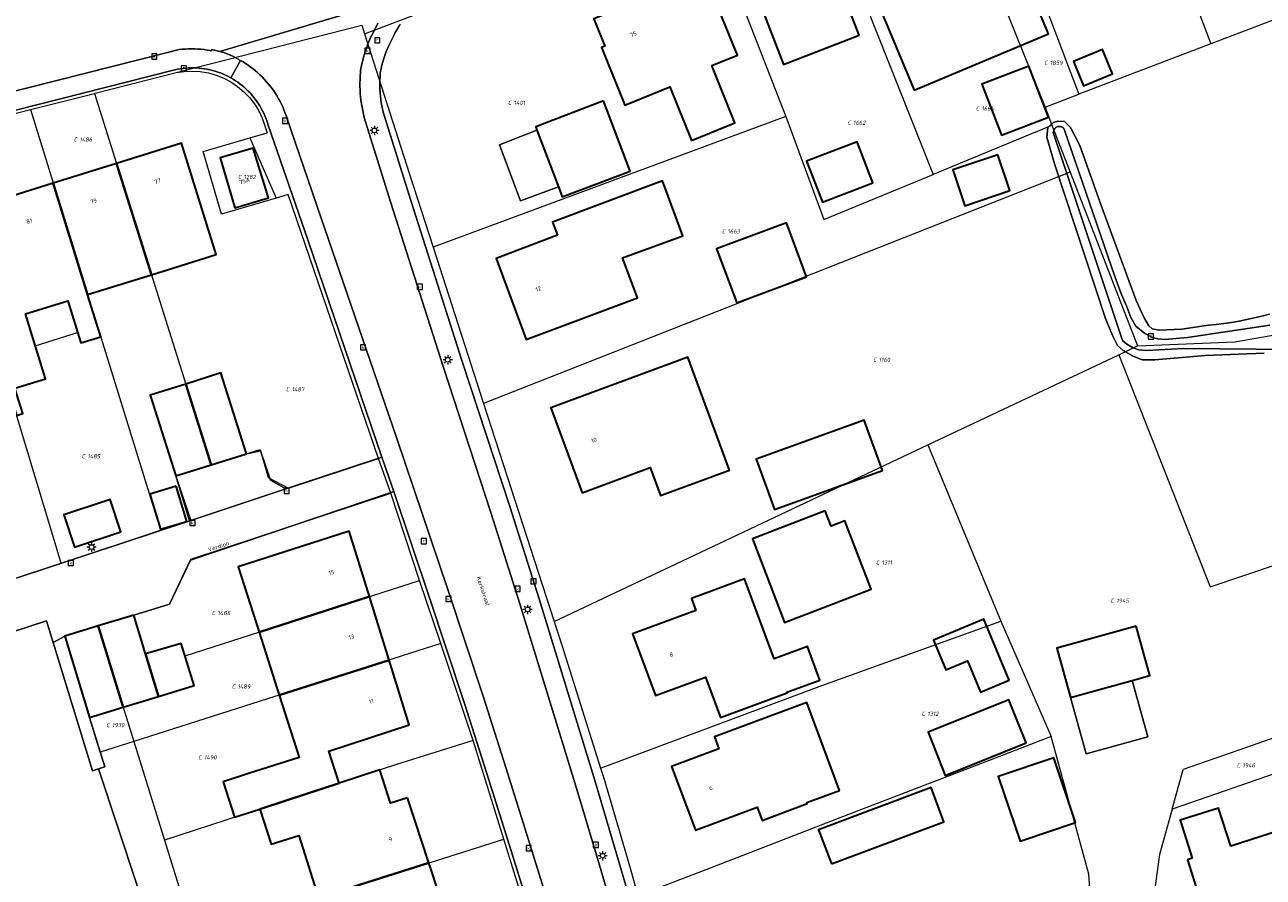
# Model space of a CAD drawing. Header units: metres. Extents: x 250001 to 257773, y 598992 to 609118.
# Tile 140 of 256: x 252924 to 253031, y 600527 to 600600. Entities that reach past the tile are written whole.
import ezdxf
from ezdxf.enums import TextEntityAlignment as Align
from ezdxf.lldxf.tags import DXFTag

# ---------------------------------------------------------------- set-up
doc = ezdxf.new("R2010")
doc.units = ezdxf.units.M
for name, color, linetype, lineweight in [('B-WE-GR-GROENVOORZIENING-GV', 252, 'Continuous', 18), ('B-WE-KG-GRENS_PERCEEL-G', 150, 'KG-PERCEEL', 18), ('B-WE-KG-GRENS_PERCEEL-S', 150, 'Continuous', 25), ('B-WE-KL-ET_LS_OV_LICHTMAST-S', 252, 'Continuous', 25), ('B-WE-OG-BEBOUWING-GV', 1, 'Continuous', 35), ('B-WE-OG-BEBOUWING-T18', 7, 'Continuous', 18), ('B-WE-OG-BEBOUWING_LUIFEL-GV', 1, 'Continuous', 18), ('B-WE-OG-BEBOUWING_OVERBOUWING-GV', 1, 'Continuous', 18), ('B-WE-OG-TERREIN_ERF-GV', 7, 'Continuous', 18), ('B-WE-OG-TOPOGRAFIE-T18', 2, 'Continuous', 18), ('B-WE-OG-WATER-GV', 252, 'Continuous', 18), ('B-WE-OG-WATER_SLOOT-GV', 252, 'Continuous', 18), ('B-WE-RI-GWA_KOLK-S', 252, 'Continuous', 25), ('B-WE-RI-GWA_RIOOLPUT-S', 252, 'Continuous', 25), ('B-WE-VH-VERHARDING_GESLOTEN-GV', 252, 'Continuous', 18), ('B-WE-VH-VERHARDING_OPEN-GV', 252, 'Continuous', 18), ('X-XX-AL-REFERENTIE-G', 7, 'Continuous', 18)]:
    doc.layers.add(name, color=color, linetype=linetype, lineweight=lineweight)
doc.styles.add('NLCS-ISO', font='NLCS-ISO.ttf')
doc.styles.add('NLCS-ISO-ANNOTATIEF-T18', font='NLCS-ISO.ttf', dxfattribs={"height": 1.8})
doc.styles.get("Standard").update_dxf_attribs({"font": 'NLCS-ISO.ttf'})
tags = doc.linetypes.add('KG-PERCEEL', pattern='A,5.5,-2,["P",Standard,S=1.8,R=0,X=-0.5,Y=-0.9],-2,5.5,-2,[5,NLCS.SHX,S=0.75,R=0,X=0,Y=0],-2', length=19).pattern_tags.tags
tags[6] = DXFTag(74, 10)

# ---------------------------------------------------------------- blocks, each defined once
blk = doc.blocks.new('SKG-PERCEELNUMMER-SO')
at = {"style": 'NLCS-ISO', "oblique": 10, "flags": 1}
blk.add_attdef('GEMEENTECODE', text='', height=1.8, dxfattribs=at).set_placement((0, 2.55), align=Align.MIDDLE_CENTER)
at = {"style": 'NLCS-ISO', "oblique": 10}
blk.add_attdef('SECTIE', text='', height=1.8, dxfattribs=at).set_placement((-0.5, 0), align=Align.MIDDLE_RIGHT)
blk.add_attdef('PERCEELNUMMER', text='', height=1.8, dxfattribs=at).set_placement((0.5, 0), align=Align.MIDDLE_LEFT)
blk = doc.blocks.new('BS2021-132-Xref-KAD-20210617')
at = {"layer": 'B-WE-KG-GRENS_PERCEEL-G', "flags": 128}
for points in [[(253016.281, 600624.175), (253026.148, 600598.115)], [(253004.873, 600619.957), (253014.814, 600593.778)], [(253001.978, 600617.335), (253011.912, 600592.667)], [(252991.76, 600613.463), (253002.315, 600586.907)], [(253032.886, 600612.033), (253031.934, 600611.637), (253036.065, 600601.909), (253026.148, 600598.115)], [(252953.51, 600598.97), (252982.591, 600609.988)], [(252982.591, 600609.988), (252989.673, 600591.88)], [(252937.324, 600595.636), (252953.276, 600599.698), (252953.51, 600598.97)], [(252953.51, 600598.97), (252957.376, 600586.928), (252959.39, 600580.657)], [(253026.148, 600598.115), (253014.814, 600593.778)], [(252930.334, 600593.856), (252930.385, 600593.869), (252937.324, 600595.636)], [(252937.324, 600595.636), (252938.014, 600595.741), (252938.711, 600595.772), (252939.407, 600595.729), (252940.095, 600595.613), (252940.766, 600595.424), (252941.414, 600595.165), (252942.031, 600594.839), (252942.609, 600594.449), (252943.143, 600594), (252943.626, 600593.497), (252944.054, 600592.945), (252944.42, 600592.352), (252944.721, 600591.723), (252944.954, 600591.065)], [(252924.824, 600592.462), (252930.334, 600593.856)], [(252930.334, 600593.856), (252940.335, 600561.995)], [(253011.912, 600592.667), (253014.814, 600593.778)], [(252916.354, 600590.295), (252924.824, 600592.462)], [(252924.824, 600592.462), (252935.991, 600556.375)], [(252989.673, 600591.88), (252959.39, 600580.657)], [(252989.673, 600591.88), (252992.936, 600583.028), (253002.315, 600586.907)], [(253011.912, 600592.667), (253012.511, 600591.123)], [(252944.954, 600591.065), (252945.153, 600590.48)], [(253011.086, 600590.534), (253012.511, 600591.123)], [(253012.511, 600591.123), (253014.071, 600587.099)], [(252927.463, 600553.567), (252916.354, 600590.295)], [(252945.919, 600584.868), (252941.232, 600583.491), (252939.654, 600588.866), (252943.664, 600590.043)], [(252943.664, 600590.043), (252945.153, 600590.48)], [(252943.664, 600590.043), (252945.919, 600584.868)], [(253011.086, 600590.534), (253002.315, 600586.907)], [(253014.071, 600587.099), (252985.513, 600575.842), (252963.728, 600567.254)], [(253014.071, 600587.099), (253019.851, 600572.194)], [(252946.957, 600585.173), (252945.919, 600584.868)], [(252954.707, 600562.536), (252946.957, 600585.173)], [(252959.39, 600580.657), (252963.728, 600567.254)], [(253019.851, 600572.194), (253028.194, 600572.529), (253034.11, 600573.57), (253034.458, 600573.749)], [(253018.252, 600571.439), (253019.851, 600572.194)], [(253001.853, 600563.701), (253018.252, 600571.439)], [(253018.252, 600571.439), (253026.083, 600551.541), (253031.867, 600553.48), (253036.017, 600542.617)], [(252963.728, 600567.254), (252969.781, 600548.566)], [(252940.335, 600561.995), (252944.54, 600563.318), (252945.241, 600560.892), (252946.976, 600559.991), (252954.707, 600562.536)], [(252969.781, 600548.566), (253001.853, 600563.701)], [(253001.853, 600563.701), (253008.128, 600548.595)], [(252955.768, 600559.561), (252954.707, 600562.536)], [(252935.991, 600556.375), (252938.486, 600557.196), (252937.3, 600561.04), (252940.335, 600561.995)], [(252933.69, 600549.103), (252936.75, 600550.04), (252938.585, 600553.888), (252955.768, 600559.561)], [(252958.21, 600552.062), (252955.768, 600559.561)], [(252927.463, 600553.567), (252935.991, 600556.375)], [(252919.338, 600551.23), (252919.685, 600551.006), (252927.463, 600553.567)], [(252933.69, 600549.103), (252935.806, 600542.134), (252938.87, 600543.07), (252938.097, 600545.611), (252958.21, 600552.062)], [(252960.048, 600546.654), (252958.21, 600552.062)], [(252933.69, 600549.103), (252930.64, 600548.17)], [(252969.781, 600548.566), (252970.466, 600546.452), (252973.763, 600535.986)], [(252973.763, 600535.986), (252992.763, 600543.051), (253008.128, 600548.595)], [(253008.128, 600548.595), (253012.439, 600538.694)], [(252930.809, 600537.343), (252929.897, 600540.329), (252927.771, 600547.291), (252930.64, 600548.17)], [(252930.64, 600548.17), (252932.78, 600541.21), (252933.706, 600538.266)], [(252960.048, 600546.654), (252933.706, 600538.266)], [(252962.84, 600538.348), (252960.048, 600546.654)], [(253035.085, 600539.825), (253035.038, 600539.808), (253029.701, 600537.928), (253023.773, 600535.845)], [(253012.439, 600538.694), (253007.127, 600536.632), (252995.037, 600532.008), (252983.157, 600527.386), (252976.968, 600525.01)], [(253016.488, 600515.193), (253015.67, 600526.894), (253012.439, 600538.694)], [(252933.706, 600538.266), (252930.809, 600537.343)], [(252933.706, 600538.266), (252936.331, 600529.796)], [(252962.84, 600538.348), (252956.239, 600536.279), (252936.331, 600529.796)], [(252965.461, 600529.893), (252962.84, 600538.348)], [(252973.763, 600535.986), (252974.044, 600535.117), (252976.333, 600527.297), (252976.968, 600525.01)], [(253033.91, 600536.302), (253022.83, 600532.444)], [(253022.83, 600532.444), (253023.773, 600535.845)], [(253022.83, 600532.444), (253021.751, 600528.554), (253019.681, 600513.622)], [(252936.331, 600529.796), (252938.906, 600521.488)], [(252938.906, 600521.488), (252965.461, 600529.893)], [(252968.123, 600521.305), (252965.461, 600529.893)]]:
    blk.add_lwpolyline(points, dxfattribs=at)
at = {"layer": 'B-WE-KG-GRENS_PERCEEL-S', "xscale": 0.2, "yscale": 0.2, "zscale": 0.2}
for p, values in [((253012.245, 600596.475), {'PERCEELNUMMER': '1859', 'SECTIE': 'C'}), ((252966.205, 600593.046), {'PERCEELNUMMER': '1401', 'SECTIE': 'C'}), ((253006.368, 600592.556), {'PERCEELNUMMER': '1664', 'SECTIE': 'C'}), ((252995.348, 600591.331), {'PERCEELNUMMER': '1662', 'SECTIE': 'C'}), ((252928.935, 600589.895), {'PERCEELNUMMER': '1486', 'SECTIE': 'C'}), ((252943.025, 600586.685), {'PERCEELNUMMER': '1282', 'SECTIE': 'C'}), ((252984.572, 600582.025), {'PERCEELNUMMER': '1663', 'SECTIE': 'C'}), ((252997.552, 600571.005), {'PERCEELNUMMER': '1160', 'SECTIE': 'C'}), ((252947.154, 600568.462), {'PERCEELNUMMER': '1487', 'SECTIE': 'C'}), ((252929.62, 600562.732), {'PERCEELNUMMER': '1485', 'SECTIE': 'C'}), ((252997.797, 600553.618), {'PERCEELNUMMER': '1311', 'SECTIE': 'C'}), ((253017.937, 600550.34), {'PERCEELNUMMER': '1945', 'SECTIE': 'C'}), ((252940.782, 600549.278), {'PERCEELNUMMER': '1488', 'SECTIE': 'C'}), ((252942.501, 600542.975), {'PERCEELNUMMER': '1489', 'SECTIE': 'C'}), ((253001.715, 600540.638), {'PERCEELNUMMER': '1312', 'SECTIE': 'C'}), ((252931.737, 600539.669), {'PERCEELNUMMER': '1930', 'SECTIE': 'C'}), ((252939.636, 600536.901), {'PERCEELNUMMER': '1490', 'SECTIE': 'C'}), ((253028.765, 600536.212), {'PERCEELNUMMER': '1946', 'SECTIE': 'C'})]:
    blk.add_blockref('SKG-PERCEELNUMMER-SO', p, dxfattribs=at).add_auto_attribs(values)
blk = doc.blocks.new('SKL-ET_OV_LICHTMAST-SO')
at = {"color": 0, "linetype": 'ByBlock', "lineweight": 18}
for points in [[(-1.25, 0), (-2, 0)], [(-1.41, 1.41), (-0.88, 0.88)], [(0, 2), (0, 1.25)], [(0.88, 0.88), (1.41, 1.41)], [(2, 0), (1.25, 0)], [(-1.41, -1.41), (-0.88, -0.88)], [(0, -1.25), (0, -2)], [(0.88, -0.88), (1.41, -1.41)]]:
    blk.add_lwpolyline(points, dxfattribs=at)
blk.add_circle((0, 0), 1, dxfattribs=at)
blk = doc.blocks.new('SRI-PUT_INSPECTIEPUT_RIOOLPUT-SO')
at = {"color": 0, "linetype": 'ByBlock', "lineweight": 18}
blk.add_lwpolyline([(-1.12, -1.12), (1.12, -1.12), (1.12, 1.12), (-1.12, 1.12)], close=True, dxfattribs=at)
at = {"color": 0, "linetype": 'ByBlock', "lineweight": 18, "style": 'NLCS-ISO'}
blk.add_text('r', height=1.5, dxfattribs=at).set_placement((0, 0.28), align=Align.MIDDLE_CENTER)
blk = doc.blocks.new('SRI-KOLK-SO')
at = {"color": 0, "linetype": 'ByBlock', "lineweight": 18}
blk.add_lwpolyline([(-1.125, -1.125), (1.125, -1.125), (1.125, 1.125), (-1.125, 1.125)], close=True, dxfattribs=at)
at = {"color": 0, "linetype": 'ByBlock', "lineweight": 18, "style": 'NLCS-ISO'}
blk.add_text('k', height=1.5, dxfattribs=at).set_placement((0, 0), align=Align.MIDDLE_CENTER)
blk = doc.blocks.new('BS2021-132-Xref-BGT-GRIJS-20210617-aangepast')
at = {"layer": 'B-WE-GR-GROENVOORZIENING-GV', "flags": 128}
blk.add_lwpolyline([(252924.263, 600502.074), (252925.462, 600501.701), (252927.299, 600501.822), (252940.616, 600505.901), (252930.672, 600535.913), (252930.145, 600535.752), (252926.79, 600546.739), (252926.215, 600548.622), (252909.39, 600543.12)], dxfattribs=at)
at = {"layer": 'B-WE-OG-BEBOUWING-GV', "flags": 128}
for points in [[(253002.51, 600608.44), (253000.71, 600612.72), (252995.27, 600610.54), (252997.6, 600604.99), (252996.36, 600604.47), (253000.693, 600594.131), (253012.218, 600598.955), (253009.76, 600604.821), (253005.573, 600603.067), (253003.2, 600608.73)], [(252995.95, 600598.839), (252991.95, 600609.16), (252986.39, 600606.93), (252988.5, 600601.489), (252987.6, 600601.14), (252989.47, 600596.329)], [(252981.923, 600604.505), (252980.6, 600605.119), (252978.859, 600604.41), (252978.339, 600603.069), (252977.829, 600602.849), (252978.07, 600602.25), (252973.179, 600600.239), (252974.14, 600597.91), (252973.829, 600597.79), (252975.859, 600592.849), (252979.709, 600594.42), (252981.57, 600589.81), (252985.299, 600591.329), (252983.309, 600596.239), (252985.51, 600597.14), (252982.429, 600604.719)], [(253014.361, 600596.579), (253015.221, 600594.495), (253017.716, 600595.525), (253016.85, 600597.608)], [(253012.203, 600591.811), (253010.522, 600596.192), (253006.483, 600594.643), (253008.164, 600590.262)], [(252974.013, 600593.207), (252968.194, 600590.997), (252968.304, 600590.708), (252970.149, 600585.849), (252970.479, 600584.981), (252976.298, 600587.191)], [(252997.134, 600586.167), (252995.78, 600589.706), (252991.452, 600588.05), (252992.806, 600584.511)], [(252940.774, 600580.032), (252937.8, 600589.58), (252932.222, 600587.843), (252935.217, 600578.301)], [(252945.25, 600584.89), (252943.95, 600589.14), (252941.1, 600588.339), (252942.359, 600584.05)], [(252935.217, 600578.301), (252932.222, 600587.843), (252926.778, 600586.147), (252929.734, 600576.594)], [(253008.894, 600585.511), (253007.866, 600588.575), (253004.012, 600587.282), (253005.04, 600584.218)], [(252929.734, 600576.594), (252926.778, 600586.147), (252921.2, 600584.41), (252922.735, 600579.578), (252919.874, 600578.657), (252923.639, 600566.21), (252924.178, 600566.381), (252923.485, 600568.563), (252926.117, 600569.382), (252924.39, 600574.93), (252928.026, 600576.062), (252929.151, 600572.449), (252930.859, 600572.981)], [(252980.811, 600581.636), (252979.083, 600586.338), (252969.63, 600582.81), (252970.06, 600581.68), (252964.79, 600579.7), (252967.37, 600572.73), (252976.92, 600576.31), (252975.639, 600579.735)], [(252991.447, 600578.13), (252989.718, 600582.753), (252983.717, 600580.508), (252985.446, 600575.885)], [(252984.82, 600561.54), (252981.25, 600571.219), (252969.5, 600566.89), (252972.19, 600559.589), (252978.029, 600561.75), (252978.91, 600559.359)], [(252943.369, 600562.949), (252941.179, 600569.88), (252938.16, 600568.925), (252940.335, 600561.995)], [(252940.335, 600561.995), (252938.16, 600568.925), (252935.109, 600567.959), (252937.299, 600561.04)], [(252997.956, 600561.512), (252996.387, 600565.832), (252987.121, 600562.467), (252988.69, 600558.147)], [(252937.337, 600560.161), (252935.073, 600559.488), (252935.975, 600556.475), (252938.237, 600557.133)], [(252932.592, 600556.243), (252931.675, 600559.029), (252927.681, 600557.715), (252928.598, 600554.929)], [(252993.552, 600556.724), (252993.045, 600558.04), (252986.794, 600555.631), (252989.557, 600548.461), (252996.979, 600551.321), (252994.723, 600557.175)], [(252953.92, 600550.686), (252952.18, 600556.3), (252942.65, 600553.25), (252944.446, 600547.647)], [(252988.66, 600545.359), (252986.13, 600552.209), (252981.559, 600550.53), (252981.94, 600549.489), (252976.51, 600547.5), (252978.48, 600542.199), (252982.769, 600543.78), (252984.049, 600540.329), (252989.769, 600542.449), (252989.75, 600542.479), (252992.589, 600543.52), (252991.519, 600546.42)], [(252955.607, 600545.24), (252953.92, 600550.686), (252944.446, 600547.647), (252946.179, 600542.238)], [(252934.701, 600545.773), (252933.69, 600549.103), (252930.64, 600548.17), (252932.78, 600541.21), (252935.806, 600542.134)], [(253008.835, 600543.517), (253006.66, 600548.743), (253002.345, 600546.947), (253003.397, 600544.421), (253005.246, 600545.191), (253006.37, 600542.491)], [(252932.78, 600541.21), (252930.64, 600548.17), (252927.771, 600547.292), (252929.898, 600540.33)], [(253019.746, 600548.144), (253012.93, 600546.259), (253014.102, 600542.023), (253014.102, 600542.022), (253019.408, 600543.49), (253020.918, 600543.908)], [(252938.87, 600543.07), (252937.775, 600546.667), (252934.701, 600545.773), (252935.806, 600542.134)], [(252957.33, 600539.68), (252955.607, 600545.24), (252946.179, 600542.238), (252947.89, 600536.9), (252943.55, 600535.51), (252941.377, 600534.812), (252942.355, 600531.767), (252944.528, 600532.465), (252946.876, 600533.23), (252951.326, 600534.679), (252950.43, 600537.44)], [(253010.302, 600538.136), (253008.821, 600541.835), (253001.869, 600539.052), (253003.35, 600535.353)], [(252994.269, 600534.069), (252991.47, 600541.599), (252983.54, 600538.65), (252983.92, 600537.619), (252979.859, 600536.109), (252981.92, 600530.66), (252987.209, 600532.619), (252987.63, 600531.489), (252991.51, 600532.93), (252991.47, 600533.03)], [(253014.542, 600531.319), (253012.658, 600536.868), (253007.906, 600535.255), (253009.789, 600529.706)], [(252957.18, 600533.43), (252955.741, 600532.963), (252954.815, 600535.817), (252951.326, 600534.679), (252946.876, 600533.23), (252944.528, 600532.465), (252945.5, 600529.44), (252947.85, 600530.19), (252949.558, 600524.86), (252959.022, 600527.855)], [(252993.574, 600527.754), (253003.231, 600531.375), (253002.147, 600534.311), (252992.479, 600530.677)], [(253027.85, 600529.29), (253026.809, 600532.55), (253023.51, 600531.51), (253024.54, 600528.25), (253024.13, 600528.119), (253026, 600522.189), (253027.769, 600522.75), (253029.079, 600518.619), (253033.42, 600519.969), (253032.119, 600524.13), (253033.92, 600524.689), (253032.029, 600530.619)], [(252960.85, 600522.32), (252959.022, 600527.855), (252949.558, 600524.86), (252950.714, 600521.254), (252946.909, 600520.034), (252948.482, 600515.026), (252959.444, 600518.47), (252958.47, 600521.57)]]:
    blk.add_lwpolyline(points, close=True, dxfattribs=at)
at = {"layer": 'B-WE-OG-BEBOUWING_LUIFEL-GV', "flags": 128}
blk.add_lwpolyline([(252928.026, 600576.062), (252924.39, 600574.93), (252925.239, 600572.203), (252928.869, 600573.354)], close=True, dxfattribs=at)
at = {"layer": 'B-WE-OG-BEBOUWING_OVERBOUWING-GV', "flags": 128}
for points in [[(252968.304, 600590.708), (252965.075, 600589.449), (252966.891, 600584.632), (252970.149, 600585.849)], [(253019.408, 600543.49), (253014.102, 600542.022), (253015.438, 600537.192), (253020.744, 600538.66)]]:
    blk.add_lwpolyline(points, close=True, dxfattribs=at)
at = {"layer": 'B-WE-OG-TERREIN_ERF-GV', "flags": 128}
for points in [[(252956.564, 600599.776), (252956.533, 600599.729), (252956.409, 600599.533), (252956.273, 600599.303), (252956.144, 600599.069), (252956.022, 600598.832), (252955.907, 600598.591), (252955.82, 600598.43), (252955.695, 600598.187), (252955.577, 600597.939), (252955.467, 600597.689), (252955.364, 600597.435), (252955.268, 600597.179), (252955.181, 600596.92), (252955.1, 600596.658), (252955.027, 600596.394), (252954.962, 600596.128), (252954.905, 600595.86), (252954.856, 600595.591), (252954.853, 600595.558), (252954.831, 600595.281), (252954.817, 600595.004), (252954.811, 600594.726), (252954.813, 600594.448), (252954.823, 600594.17), (252954.841, 600593.893), (252954.867, 600593.617), (252954.901, 600593.341), (252954.943, 600593.066), (252954.993, 600592.793), (252955.051, 600592.521), (252955.116, 600592.251), (252957.473, 600584.653), (252961.897, 600570.863), (252965.968, 600558.411), (252968.452, 600550.586), (252973.286, 600534.842), (252975.288, 600528.146), (252982.027, 600505.246)], [(252923.679, 600552.3), (252938.579, 600557.229), (252937.299, 600561.04), (252935.109, 600567.959), (252938.16, 600568.925), (252941.179, 600569.88), (252943.369, 600562.949), (252944.579, 600563.189), (252945.42, 600560.68), (252946.739, 600559.92), (252955, 600562.66), (252948.632, 600581.305), (252945.212, 600591.225), (252945.194, 600591.284), (252945.12, 600591.506), (252945.038, 600591.725), (252944.949, 600591.941), (252944.853, 600592.154), (252944.75, 600592.364), (252944.639, 600592.57), (252944.522, 600592.772), (252944.397, 600592.97), (252944.266, 600593.163), (252944.128, 600593.352), (252943.984, 600593.536), (252943.834, 600593.715), (252943.678, 600593.889), (252943.516, 600594.057), (252943.348, 600594.22), (252943.175, 600594.377), (252942.996, 600594.528), (252942.813, 600594.673), (252942.624, 600594.811), (252942.431, 600594.943), (252942.234, 600595.068), (252942.032, 600595.186), (252941.982, 600595.214), (252941.775, 600595.322), (252941.564, 600595.423), (252941.349, 600595.517), (252941.132, 600595.603), (252940.912, 600595.682), (252940.689, 600595.754), (252940.464, 600595.817), (252940.237, 600595.874), (252940.008, 600595.922), (252939.777, 600595.962), (252939.546, 600595.995), (252939.313, 600596.019), (252939.08, 600596.036), (252938.846, 600596.044), (252938.612, 600596.045), (252938.378, 600596.037), (252938.145, 600596.022), (252937.912, 600595.999), (252937.68, 600595.967), (252937.45, 600595.928), (252937.22, 600595.881), (252936.993, 600595.826), (252915.878, 600590.482)], [(253030.72, 600571.574), (253025.663, 600571.379), (253021.335, 600570.987), (253020.239, 600571.012), (253019.478, 600571.321), (253018.608, 600571.805), (253018.135, 600572.223), (253017.697, 600573.085), (253017.106, 600574.552), (253012.767, 600587.721), (253012.365, 600589.091), (253012.056, 600590.111), (253012.143, 600590.937), (253012.639, 600591.346), (253013.022, 600591.47), (253013.578, 600591.45), (253014.114, 600590.92), (253014.911, 600589.372), (253016.712, 600584.317), (253019.742, 600576.088), (253020.428, 600574.587), (253020.82, 600573.916), (253021.12, 600573.644), (253021.707, 600573.543), (253023.663, 600573.638), (253025.94, 600573.968), (253026.602, 600574.033), (253027.262, 600574.113), (253027.921, 600574.209), (253028.577, 600574.321), (253029.23, 600574.449), (253029.88, 600574.592), (253030.526, 600574.751), (253031.168, 600574.925)], [(252921.2, 600584.41), (252926.778, 600586.147), (252932.222, 600587.843), (252937.8, 600589.58), (252940.774, 600580.032), (252935.217, 600578.301), (252929.734, 600576.594), (252930.859, 600572.981), (252929.151, 600572.449), (252928.026, 600576.062), (252924.39, 600574.93), (252926.117, 600569.382), (252923.485, 600568.563)], [(252949.558, 600524.86), (252947.85, 600530.19), (252945.5, 600529.44), (252944.528, 600532.465), (252942.355, 600531.767), (252941.377, 600534.812), (252943.55, 600535.51), (252947.89, 600536.9), (252946.179, 600542.238), (252944.446, 600547.647), (252942.65, 600553.25), (252952.18, 600556.3), (252953.92, 600550.686), (252955.607, 600545.24), (252957.33, 600539.68), (252950.43, 600537.44), (252951.326, 600534.679), (252954.815, 600535.817), (252955.741, 600532.963), (252957.18, 600533.43), (252959.022, 600527.855), (252960.85, 600522.32)]]:
    blk.add_lwpolyline(points, dxfattribs=at)
for points in [[(253000.693, 600594.131), (252996.36, 600604.47), (252997.6, 600604.99), (252995.27, 600610.54), (253000.71, 600612.72), (253002.51, 600608.44), (253003.2, 600608.73), (253005.573, 600603.067), (253009.76, 600604.821), (253012.218, 600598.955)], [(252989.47, 600596.329), (252987.6, 600601.14), (252988.5, 600601.489), (252986.39, 600606.93), (252991.95, 600609.16), (252995.95, 600598.839)], [(252985.299, 600591.329), (252981.57, 600589.81), (252979.709, 600594.42), (252975.859, 600592.849), (252973.829, 600597.79), (252974.14, 600597.91), (252973.179, 600600.239), (252978.07, 600602.25), (252977.829, 600602.849), (252978.339, 600603.069), (252978.859, 600604.41), (252980.6, 600605.119), (252981.923, 600604.505), (252982.429, 600604.719), (252985.51, 600597.14), (252983.309, 600596.239)], [(253015.221, 600594.495), (253014.361, 600596.579), (253016.85, 600597.608), (253017.716, 600595.525)], [(253008.164, 600590.262), (253006.483, 600594.643), (253010.522, 600596.192), (253012.203, 600591.811)], [(252970.479, 600584.981), (252970.149, 600585.849), (252966.891, 600584.632), (252965.075, 600589.449), (252968.304, 600590.708), (252968.194, 600590.997), (252974.013, 600593.207), (252976.298, 600587.191)], [(252992.806, 600584.511), (252991.452, 600588.05), (252995.78, 600589.706), (252997.134, 600586.167)], [(252941.1, 600588.339), (252943.95, 600589.14), (252945.25, 600584.89), (252942.359, 600584.05)], [(253008.894, 600585.511), (253005.04, 600584.218), (253004.012, 600587.282), (253007.866, 600588.575)], [(252980.811, 600581.636), (252975.639, 600579.735), (252976.92, 600576.31), (252967.37, 600572.73), (252964.79, 600579.7), (252970.06, 600581.68), (252969.63, 600582.81), (252979.083, 600586.338)], [(252985.446, 600575.885), (252983.717, 600580.508), (252989.718, 600582.753), (252991.447, 600578.13)], [(252984.82, 600561.54), (252978.91, 600559.359), (252978.029, 600561.75), (252972.19, 600559.589), (252969.5, 600566.89), (252981.25, 600571.219)], [(252997.956, 600561.512), (252988.69, 600558.147), (252987.121, 600562.467), (252996.387, 600565.832)], [(252937.337, 600560.161), (252938.237, 600557.133), (252935.975, 600556.475), (252935.073, 600559.488)], [(252927.681, 600557.715), (252931.675, 600559.029), (252932.592, 600556.243), (252928.598, 600554.929)], [(252959.027, 600550.75), (252956.011, 600559.696), (252938.559, 600553.819), (252936.749, 600550.039), (252933.69, 600549.103), (252934.701, 600545.773), (252937.775, 600546.667), (252938.87, 600543.07), (252935.806, 600542.134), (252932.78, 600541.21), (252929.898, 600540.33), (252931.197, 600536.074), (252930.672, 600535.913), (252940.616, 600505.901), (252941.459, 600506.219), (252961.119, 600514.339), (252961.767, 600514.556), (252969.694, 600517.208), (252968.533, 600521.036), (252966.097, 600528.873), (252964.009, 600535.526), (252962.093, 600541.523)], [(252996.979, 600551.321), (252989.557, 600548.461), (252986.794, 600555.631), (252993.045, 600558.04), (252993.552, 600556.724), (252994.723, 600557.175)], [(252988.66, 600545.359), (252991.519, 600546.42), (252992.589, 600543.52), (252989.75, 600542.479), (252989.769, 600542.449), (252984.049, 600540.329), (252982.769, 600543.78), (252978.48, 600542.199), (252976.51, 600547.5), (252981.94, 600549.489), (252981.559, 600550.53), (252986.13, 600552.209)], [(253006.66, 600548.743), (253008.835, 600543.517), (253006.37, 600542.491), (253005.246, 600545.191), (253003.397, 600544.421), (253002.345, 600546.947)], [(253020.918, 600543.908), (253019.408, 600543.49), (253020.744, 600538.66), (253015.438, 600537.192), (253014.102, 600542.022), (253014.102, 600542.023), (253012.93, 600546.259), (253019.746, 600548.144)], [(253008.821, 600541.835), (253010.302, 600538.136), (253003.35, 600535.353), (253001.869, 600539.052)], [(252994.269, 600534.069), (252991.47, 600533.03), (252991.51, 600532.93), (252987.63, 600531.489), (252987.209, 600532.619), (252981.92, 600530.66), (252979.859, 600536.109), (252983.92, 600537.619), (252983.54, 600538.65), (252991.47, 600541.599)], [(253014.542, 600531.319), (253009.789, 600529.706), (253007.906, 600535.255), (253012.658, 600536.868)], [(253002.147, 600534.311), (253003.231, 600531.375), (252993.574, 600527.754), (252992.479, 600530.677)], [(253027.85, 600529.29), (253032.029, 600530.619), (253033.92, 600524.689), (253032.119, 600524.13), (253033.42, 600519.969), (253029.079, 600518.619), (253027.769, 600522.75), (253026, 600522.189), (253024.13, 600528.119), (253024.54, 600528.25), (253023.51, 600531.51), (253026.809, 600532.55)]]:
    blk.add_lwpolyline(points, close=True, dxfattribs=at)
at = {"layer": 'B-WE-OG-WATER-GV', "flags": 128}
blk.add_lwpolyline([(253031.198, 600573.982), (253024.131, 600572.905), (253022.207, 600572.756), (253021.589, 600572.797), (253021.131, 600572.911), (253020.484, 600573.26), (253019.7, 600573.891), (253019.291, 600574.618), (253018.928, 600575.558), (253018.426, 600576.745), (253017.918, 600578.146), (253013.589, 600590.708), (253013.524, 600590.843), (253013.472, 600590.896), (253013.399, 600590.95), (253013.318, 600590.989), (253013.231, 600591.014), (253013.141, 600591.023), (253013.052, 600591.016), (253012.964, 600590.993), (253012.883, 600590.955), (253012.809, 600590.903), (253012.745, 600590.839), (253012.694, 600590.765), (253012.656, 600590.683), (253012.634, 600590.596), (253012.627, 600590.506), (253012.637, 600590.416), (253018.568, 600572.655), (253018.945, 600572.334), (253019.49, 600572.038), (253019.979, 600571.87), (253020.618, 600571.789), (253023.799, 600571.979), (253033.186, 600571.894)], dxfattribs=at)
at = {"layer": 'B-WE-OG-WATER_SLOOT-GV', "flags": 128}
for points in [[(253031.168, 600574.925), (253030.526, 600574.751), (253029.88, 600574.592), (253029.23, 600574.449), (253028.577, 600574.321), (253027.921, 600574.209), (253027.262, 600574.113), (253026.602, 600574.033), (253025.94, 600573.968), (253023.663, 600573.638), (253021.707, 600573.543), (253021.12, 600573.644), (253020.82, 600573.916), (253020.428, 600574.587), (253019.742, 600576.088), (253016.712, 600584.317), (253014.911, 600589.372), (253014.114, 600590.92), (253013.578, 600591.45), (253013.022, 600591.47), (253012.639, 600591.346), (253012.143, 600590.937), (253012.056, 600590.111), (253012.365, 600589.091), (253012.767, 600587.721), (253017.106, 600574.552), (253017.697, 600573.085), (253018.135, 600572.223), (253018.608, 600571.805), (253019.478, 600571.321), (253020.239, 600571.012), (253021.335, 600570.987), (253025.663, 600571.379), (253030.72, 600571.574)], [(253033.186, 600571.894), (253023.799, 600571.979), (253020.618, 600571.789), (253019.979, 600571.87), (253019.49, 600572.038), (253018.945, 600572.334), (253018.568, 600572.655), (253012.637, 600590.416), (253012.627, 600590.506), (253012.634, 600590.596), (253012.656, 600590.683), (253012.694, 600590.765), (253012.745, 600590.839), (253012.809, 600590.903), (253012.883, 600590.955), (253012.964, 600590.993), (253013.052, 600591.016), (253013.141, 600591.023), (253013.231, 600591.014), (253013.318, 600590.989), (253013.399, 600590.95), (253013.472, 600590.896), (253013.524, 600590.843), (253013.589, 600590.708), (253017.918, 600578.146), (253018.426, 600576.745), (253018.928, 600575.558), (253019.291, 600574.618), (253019.7, 600573.891), (253020.484, 600573.26), (253021.131, 600572.911), (253021.589, 600572.797), (253022.207, 600572.756), (253024.131, 600572.905), (253031.198, 600573.982)]]:
    blk.add_lwpolyline(points, dxfattribs=at)
at = {"layer": 'B-WE-VH-VERHARDING_GESLOTEN-GV', "flags": 128}
for points in [[(252900.714, 600588.285), (252936.587, 600597.358), (252937.59, 600597.612), (252937.856, 600597.64), (252938.122, 600597.659), (252938.389, 600597.671), (252938.657, 600597.675), (252938.924, 600597.671), (252939.191, 600597.659), (252939.457, 600597.638), (252939.723, 600597.61), (252939.988, 600597.574), (252940.251, 600597.53), (252940.358, 600597.51), (252940.389, 600597.631), (252941.09, 600597.451), (252956.07, 600601.921)], [(252956.07, 600601.921), (252941.09, 600597.451), (252941.204, 600597.419), (252941.42, 600597.352), (252941.633, 600597.278), (252941.844, 600597.196), (252942.051, 600597.107), (252942.256, 600597.01), (252942.456, 600596.906), (252942.653, 600596.796), (252942.846, 600596.678), (252943.072, 600596.547), (252943.294, 600596.409), (252943.511, 600596.264), (252943.724, 600596.113), (252943.933, 600595.955), (252944.136, 600595.791), (252944.334, 600595.621), (252944.527, 600595.444), (252944.714, 600595.262), (252944.896, 600595.075), (252945.072, 600594.882), (252945.242, 600594.683), (252945.406, 600594.48), (252945.563, 600594.271), (252945.714, 600594.058), (252945.859, 600593.84), (252945.997, 600593.618), (252946.127, 600593.392), (252946.251, 600593.162), (252946.368, 600592.928), (252946.477, 600592.691), (252946.58, 600592.451), (252946.675, 600592.207), (252946.762, 600591.961), (252946.83, 600591.75), (252949.764, 600583.238), (252956.24, 600564.34), (252960.64, 600551.29), (252963.71, 600542.05), (252965.63, 600536.04), (252967.72, 600529.38), (252970.16, 600521.53)], [(252979.899, 600506.459), (252973.66, 600527.66), (252971.66, 600534.349), (252966.829, 600550.079), (252964.35, 600557.89), (252960.279, 600570.339), (252955.725, 600584.551), (252953.48, 600591.79), (252953.407, 600592.081), (252953.343, 600592.373), (252953.286, 600592.668), (252953.237, 600592.963), (252953.196, 600593.26), (252953.163, 600593.558), (252953.138, 600593.856), (252953.121, 600594.155), (252953.111, 600594.455), (252953.11, 600594.755), (252953.117, 600595.054), (252953.132, 600595.354), (252953.155, 600595.652), (252953.17, 600595.81), (252953.221, 600596.102), (252953.28, 600596.393), (252953.347, 600596.681), (252953.421, 600596.968), (252953.503, 600597.253), (252953.593, 600597.536), (252953.69, 600597.816), (252953.795, 600598.093), (252953.908, 600598.367), (252954.028, 600598.639), (252954.155, 600598.906), (252954.289, 600599.171), (252954.39, 600599.359), (252954.516, 600599.62), (252954.649, 600599.878)]]:
    blk.add_lwpolyline(points, dxfattribs=at)
at = {"layer": 'B-WE-VH-VERHARDING_OPEN-GV', "flags": 128}
for points in [[(252954.649, 600599.878), (252954.516, 600599.62), (252954.39, 600599.359), (252954.289, 600599.171), (252954.155, 600598.906), (252954.028, 600598.639), (252953.908, 600598.367), (252953.795, 600598.093), (252953.69, 600597.816), (252953.593, 600597.536), (252953.503, 600597.253), (252953.421, 600596.968), (252953.347, 600596.681), (252953.28, 600596.393), (252953.221, 600596.102), (252953.17, 600595.81), (252953.155, 600595.652), (252953.132, 600595.354), (252953.117, 600595.054), (252953.11, 600594.755), (252953.111, 600594.455), (252953.121, 600594.155), (252953.138, 600593.856), (252953.163, 600593.558), (252953.196, 600593.26), (252953.237, 600592.963), (252953.286, 600592.668), (252953.343, 600592.373), (252953.407, 600592.081), (252953.48, 600591.79), (252955.725, 600584.551), (252960.279, 600570.339), (252964.35, 600557.89), (252966.829, 600550.079), (252971.66, 600534.349), (252973.66, 600527.66), (252979.899, 600506.459)], [(252982.027, 600505.246), (252975.288, 600528.146), (252973.286, 600534.842), (252968.452, 600550.586), (252965.968, 600558.411), (252961.897, 600570.863), (252957.473, 600584.653), (252955.116, 600592.251), (252955.051, 600592.521), (252954.993, 600592.793), (252954.943, 600593.066), (252954.901, 600593.341), (252954.867, 600593.617), (252954.841, 600593.893), (252954.823, 600594.17), (252954.813, 600594.448), (252954.811, 600594.726), (252954.817, 600595.004), (252954.831, 600595.281), (252954.853, 600595.558), (252954.856, 600595.591), (252954.905, 600595.86), (252954.962, 600596.128), (252955.027, 600596.394), (252955.1, 600596.658), (252955.181, 600596.92), (252955.268, 600597.179), (252955.364, 600597.435), (252955.467, 600597.689), (252955.577, 600597.939), (252955.695, 600598.187), (252955.82, 600598.43), (252955.907, 600598.591), (252956.022, 600598.832), (252956.144, 600599.069), (252956.273, 600599.303), (252956.409, 600599.533), (252956.533, 600599.729), (252956.564, 600599.776)], [(252915.878, 600590.482), (252936.993, 600595.826), (252937.22, 600595.881), (252937.45, 600595.928), (252937.68, 600595.967), (252937.912, 600595.999), (252938.145, 600596.022), (252938.378, 600596.037), (252938.612, 600596.045), (252938.846, 600596.044), (252939.08, 600596.036), (252939.313, 600596.019), (252939.546, 600595.995), (252939.777, 600595.962), (252940.008, 600595.922), (252940.237, 600595.874), (252940.464, 600595.817), (252940.689, 600595.754), (252940.912, 600595.682), (252941.132, 600595.603), (252941.349, 600595.517), (252941.564, 600595.423), (252941.775, 600595.322), (252941.982, 600595.214), (252942.032, 600595.186), (252942.846, 600596.678), (252942.653, 600596.796), (252942.456, 600596.906), (252942.256, 600597.01), (252942.051, 600597.107), (252941.844, 600597.196), (252941.633, 600597.278), (252941.42, 600597.352), (252941.204, 600597.419), (252941.09, 600597.451), (252940.389, 600597.631), (252940.358, 600597.51), (252940.251, 600597.53), (252939.988, 600597.574), (252939.723, 600597.61), (252939.457, 600597.638), (252939.191, 600597.659), (252938.924, 600597.671), (252938.657, 600597.675), (252938.389, 600597.671), (252938.122, 600597.659), (252937.856, 600597.64), (252937.59, 600597.612), (252936.587, 600597.358), (252900.714, 600588.285)], [(252970.16, 600521.53), (252967.72, 600529.38), (252965.63, 600536.04), (252963.71, 600542.05), (252960.64, 600551.29), (252956.24, 600564.34), (252949.764, 600583.238), (252946.83, 600591.75), (252946.762, 600591.961), (252946.675, 600592.207), (252946.58, 600592.451), (252946.477, 600592.691), (252946.368, 600592.928), (252946.251, 600593.162), (252946.127, 600593.392), (252945.997, 600593.618), (252945.859, 600593.84), (252945.714, 600594.058), (252945.563, 600594.271), (252945.406, 600594.48), (252945.242, 600594.683), (252945.072, 600594.882), (252944.896, 600595.075), (252944.714, 600595.262), (252944.527, 600595.444), (252944.334, 600595.621), (252944.136, 600595.791), (252943.933, 600595.955), (252943.724, 600596.113), (252943.511, 600596.264), (252943.294, 600596.409), (252943.072, 600596.547), (252942.846, 600596.678), (252942.032, 600595.186), (252942.234, 600595.068), (252942.431, 600594.943), (252942.624, 600594.811), (252942.813, 600594.673), (252942.996, 600594.528), (252943.175, 600594.377), (252943.348, 600594.22), (252943.516, 600594.057), (252943.678, 600593.889), (252943.834, 600593.715), (252943.984, 600593.536), (252944.128, 600593.352), (252944.266, 600593.163), (252944.397, 600592.97), (252944.522, 600592.772), (252944.639, 600592.57), (252944.75, 600592.364), (252944.853, 600592.154), (252944.949, 600591.941), (252945.038, 600591.725), (252945.12, 600591.506), (252945.194, 600591.284), (252945.212, 600591.225), (252948.632, 600581.305), (252955, 600562.66), (252956.011, 600559.696), (252959.027, 600550.75), (252962.093, 600541.523), (252964.009, 600535.526), (252966.097, 600528.873), (252968.533, 600521.036)], [(252909.39, 600543.12), (252926.215, 600548.622), (252926.79, 600546.739), (252927.771, 600547.292), (252930.64, 600548.17), (252933.69, 600549.103), (252936.749, 600550.039), (252938.559, 600553.819), (252956.011, 600559.696), (252955, 600562.66), (252946.739, 600559.92), (252938.579, 600557.229), (252923.679, 600552.3)]]:
    blk.add_lwpolyline(points, dxfattribs=at)
for points in [[(252945.42, 600560.68), (252944.579, 600563.189), (252943.369, 600562.949), (252940.335, 600561.995), (252937.299, 600561.04), (252938.579, 600557.229), (252946.739, 600559.92)], [(252929.898, 600540.33), (252927.771, 600547.292), (252926.79, 600546.739), (252930.145, 600535.752), (252930.672, 600535.913), (252931.197, 600536.074)]]:
    blk.add_lwpolyline(points, close=True, dxfattribs=at)
at = {"layer": 'B-WE-KL-ET_LS_OV_LICHTMAST-S', "xscale": 0.2, "yscale": 0.2, "zscale": 0.2}
for p in [(252954.349, 600590.676), (252960.64, 600571.004), (252930.071, 600554.941), (252967.501, 600549.593), (252973.943, 600528.467)]:
    blk.add_blockref('SKL-ET_OV_LICHTMAST-SO', p, dxfattribs=at)
at = {"layer": 'B-WE-RI-GWA_KOLK-S', "xscale": 0.2, "yscale": 0.2, "zscale": 0.2}
for p in [(252935.46, 600597.01), (252953.75, 600597.5), (252946.7, 600591.49), (252958.24, 600577.26), (252953.37, 600572.07), (252946.82, 600559.77), (252938.73, 600557), (252928.3, 600553.57), (252966.646, 600551.346), (252960.7, 600550.48), (252967.59, 600529.11), (252973.36, 600529.4)]:
    blk.add_blockref('SRI-KOLK-SO', p, dxfattribs=at)
at = {"layer": 'B-WE-RI-GWA_RIOOLPUT-S', "xscale": 0.2, "yscale": 0.2, "zscale": 0.2}
for p in [(252954.6, 600598.4), (252938, 600596), (253021, 600573), (252958.59, 600555.44), (252968, 600552)]:
    blk.add_blockref('SRI-PUT_INSPECTIEPUT_RIOOLPUT-SO', p, dxfattribs=at)
at = {"layer": 'B-WE-OG-BEBOUWING-T18', "style": 'NLCS-ISO-ANNOTATIEF-T18'}
for s, rotation, p in [('75', 22.3, (252976.575, 600598.932)), ('77', 17.3, (252935.754, 600586.325)), ('75A', 15.7, (252943.201, 600586.333)), ('79', 17.3, (252930.244, 600584.608)), ('81', 17.3, (252924.732, 600582.892)), ('12', 20.3, (252968.425, 600577.083)), ('10', 20.2, (252973.191, 600564.104)), ('15', 17.2, (252950.662, 600552.753)), ('13', 17.2, (252952.375, 600547.223)), ('8', 20.4, (252979.838, 600545.72)), ('11', 17.2, (252954.081, 600541.72)), ('6', 20.7, (252983.228, 600534.269)), ('9', 18.3, (252955.727, 600529.858))]:
    blk.add_text(s, height=0.36, rotation=rotation, dxfattribs=at).set_placement(p, align=Align.MIDDLE)
at = {"layer": 'B-WE-OG-TOPOGRAFIE-T18', "style": 'NLCS-ISO-ANNOTATIEF-T18'}
for s, rotation, p in [('Verdion', 18.5, (252940.972, 600554.998)), ('Kerkstraat', 288.5, (252963.698, 600551.145))]:
    blk.add_text(s, height=0.36, rotation=rotation, dxfattribs=at).set_placement(p, align=Align.MIDDLE)

msp = doc.modelspace()

# ---------------------------------------------------------------- block references
at = {"layer": 'X-XX-AL-REFERENTIE-G'}
for name in ['BS2021-132-Xref-BGT-GRIJS-20210617-aangepast', 'BS2021-132-Xref-KAD-20210617']:
    msp.add_blockref(name, (0, 0), dxfattribs=at)

doc.saveas('drawing.dxf')
